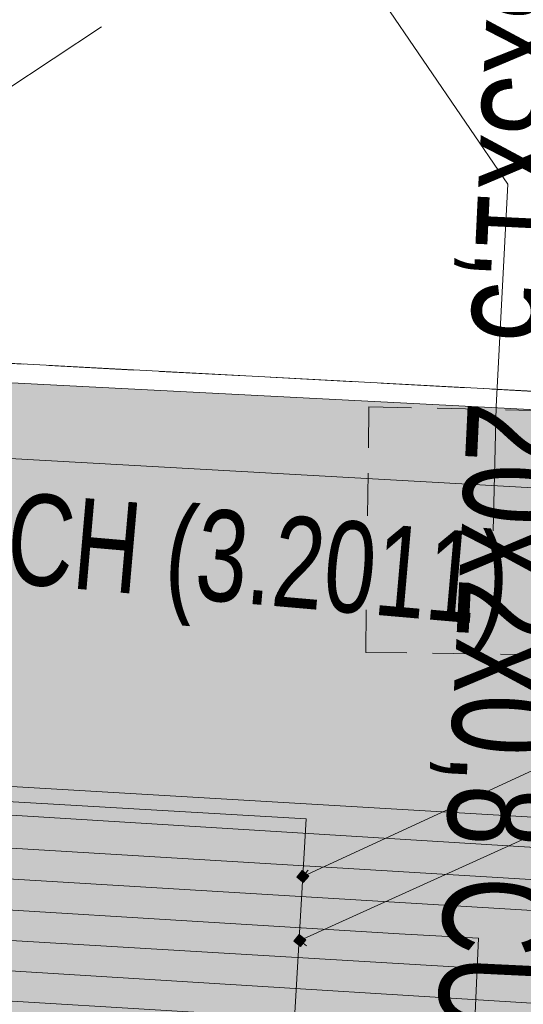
# Model space of a CAD drawing. Header units: metres. Extents: x -740 to 758, y -633 to 854.
# Tile 230 of 256: x -387.98 to -385.53, y 268.32 to 273.12. Entities that reach past the tile are written whole.
import ezdxf

# ---------------------------------------------------------------- set-up
doc = ezdxf.new("R2010")
doc.units = ezdxf.units.M
doc.header["$MEASUREMENT"] = 0
doc.linetypes.add('208_125', pattern=[0.3328, 0.208, -0.1248])
doc.linetypes.add('416_125', pattern=[0.5408, 0.416, -0.1248])
for name, color, linetype in [('Grundkarte.LOVION', 7, 'Continuous'), ('Strom.LOVION', 7, 'Continuous'), ('StromBemass.LOVION', 7, 'Continuous'), ('Telko.LOVION', 7, 'Continuous')]:
    doc.layers.add(name, color=color, linetype=linetype)
doc.styles.add('ERSTELLTER_STIL_1', font='arial.ttf')

msp = doc.modelspace()

# ---------------------------------------------------------------- hatches: boundary and pattern name
at = {"layer": 'Grundkarte.LOVION', "linetype": 'Continuous', "lineweight": 18}
msp.add_hatch(color=254, dxfattribs=at).paths.add_polyline_path([(-388.9725, 271.4018), (-389.2713, 265.9934), (-387.0762, 265.9125), (-387.0855, 265.7047), (-375.9817, 265.1943), (-375.961, 265.285), (-374.922, 265.2388), (-373.7598, 266.6529), (-373.5257, 270.6067)])
at = {"layer": 'Strom.LOVION', "linetype": 'Continuous', "lineweight": 18}
for points in [[(-386.607, 268.9731), (-386.6334, 268.9409), (-386.6013, 268.9145), (-386.5749, 268.9466)], [(-386.6209, 268.6614), (-386.6473, 268.6292), (-386.6151, 268.6028), (-386.5887, 268.6349)]]:
    msp.add_hatch(color=5, dxfattribs=at).paths.add_polyline_path(points)

# ---------------------------------------------------------------- linework, layer by layer
at = {"layer": 'Grundkarte.LOVION', "color": 253, "linetype": 'Continuous', "lineweight": 18}
msp.add_lwpolyline([(-373.7598, 266.6529), (-373.5257, 270.6067), (-388.9725, 271.4018), (-389.2713, 265.9934), (-389.4791, 266.0027), (-394.9346, 266.1786), (-394.6129, 271.3528), (-394.2432, 275.7337), (-398.5439, 275.2836), (-400.6782, 275.0454), (-402.4026, 274.8472), (-405.9743, 274.498), (-407.8273, 274.4055), (-409.7974, 274.3016), (-411.741, 274.2298)], dxfattribs=at)
at = {"layer": 'Grundkarte.LOVION', "color": 8, "linetype": 'Continuous', "lineweight": 18}
for points in [[(-374.922, 265.2388), (-375.961, 265.285), (-375.9817, 265.1943), (-387.0855, 265.7047), (-387.0762, 265.9125), (-389.2713, 265.9934), (-388.9725, 271.4018), (-373.5257, 270.6067), (-373.7598, 266.6529)], [(-370.9864, 270.0274), (-394.6129, 271.3528), (-396.4756, 239.0138)], [(-396.4756, 239.0138), (-394.6129, 271.3528), (-370.9864, 270.0274)]]:
    msp.add_lwpolyline(points, dxfattribs=at)
at = {"layer": 'Strom.LOVION', "color": 5, "linetype": 'Continuous', "lineweight": 18}
for points in [[(-412.0207, 288.7291), (-408.4053, 289.6885), (-406.3762, 289.3401), (-402.8135, 288.2698), (-401.3349, 287.8084), (-400.1417, 287.3931), (-397.1852, 286.1748), (-394.7253, 284.7454), (-393.9579, 284.3032), (-391.6466, 283.1844), (-389.5499, 282.2958), (-388.8101, 281.9839), (-387.6668, 281.475), (-387.544, 281.4279), (-385.6901, 280.6043), (-385.3612, 280.4148), (-384.6363, 279.9536), (-384.1199, 279.2061), (-383.7087, 277.872), (-383.6391, 276.2532), (-383.8617, 272.1823), (-384.0001, 269.819), (-386.618, 268.6321)], [(-387.6175, 281.273), (-386.7227, 280.8875), (-386.0253, 280.5567), (-385.4376, 280.2891), (-384.7288, 279.8411), (-384.2474, 279.1493), (-383.8683, 277.8416), (-383.7883, 276.2682), (-384.064, 271.3793), (-384.1298, 270.0872), (-386.6041, 268.9438)]]:
    msp.add_lwpolyline(points, dxfattribs=at)
at = {"layer": 'Strom.LOVION', "color": 34, "linetype": 'Continuous', "lineweight": 18}
msp.add_lwpolyline([(-390.3843, 246.3925), (-388.9225, 271.4954), (-373.5768, 270.6756), (-373.7833, 266.5915)], dxfattribs=at)
at = {"layer": 'Strom.LOVION', "color": 1, "linetype": 'Continuous', "lineweight": 18}
for points in [[(-389.0631, 269.457), (-389.0471, 269.4438), (-383.5773, 269.1215), (-382.9832, 269.0909), (-383.0426, 268.0359), (-383.7121, 256.4436), (-383.8338, 254.3628)], [(-389.0781, 269.3078), (-384.261, 269.0103), (-383.9039, 268.9861), (-383.9409, 268.1549), (-384.3624, 260.8282), (-384.7979, 253.1897)], [(-389.077, 269.1453), (-385.331, 268.9205), (-385.1232, 268.9112), (-385.3014, 265.7461), (-385.6393, 259.8314), (-385.772, 257.4097), (-386.9734, 257.4548)], [(-389.092, 268.9961), (-383.1159, 268.6346), (-382.8788, 268.6282), (-382.9065, 268.0048), (-383.5081, 257.3798), (-382.9139, 257.3492)], [(-389.1069, 268.8469), (-386.1335, 268.6647), (-385.7472, 268.6433), (-385.7749, 268.0199), (-386.4007, 257.0379), (-386.9948, 257.0684)], [(-389.1219, 268.6976), (-384.1423, 268.4012), (-383.4736, 268.3632), (-383.5583, 267.1135), (-384.1004, 257.5435), (-384.3224, 253.7682)], [(-389.1076, 268.5512), (-383.651, 268.2128), (-383.1872, 268.1547), (-383.3181, 265.8661), (-383.7137, 259.0296), (-384.0054, 254.1539)], [(-389.1225, 268.402), (-386.2238, 268.2273), (-385.318, 268.1829), (-385.4506, 265.7611), (-385.7886, 259.8464), (-385.8999, 257.8109), (-386.9549, 257.8703)]]:
    msp.add_lwpolyline(points, dxfattribs=at)
at = {"layer": 'Strom.LOVION', "color": 7, "linetype": 'Continuous', "lineweight": 13}
for points in [[(-388.901, 265.9853), (-388.7721, 269.3525), (-386.5874, 269.2262), (-386.7806, 265.9118)], [(-386.6174, 268.9277), (-386.6334, 268.9409), (-386.6202, 268.957), (-386.607, 268.9731), (-386.5909, 268.9598), (-386.5777, 268.9759), (-386.5909, 268.9598), (-386.5749, 268.9466), (-386.5881, 268.9306), (-386.6013, 268.9145)], [(-386.6312, 268.616), (-386.6473, 268.6292), (-386.6341, 268.6453), (-386.6209, 268.6614), (-386.6048, 268.6482), (-386.5887, 268.6349), (-386.6019, 268.6189), (-386.5859, 268.6057), (-386.6019, 268.6189), (-386.6151, 268.6028)]]:
    msp.add_lwpolyline(points, close=True, dxfattribs=at)
at = {"layer": 'StromBemass.LOVION', "color": 7, "linetype": '416_125', "lineweight": 13}
msp.add_lwpolyline([(-412.4613, 274.7948), (-410.4833, 274.5153), (-409.5396, 274.3859), (-408.8198, 274.2789), (-406.7218, 273.9816), (-405.0584, 273.7452), (-404.9091, 273.7303), (-404.8638, 273.7199), (-403.4856, 273.5296), (-400.3693, 273.0953), (-400.2201, 273.0804), (-399.2764, 272.951), (-398.6312, 272.8515), (-397.7168, 272.7192), (-396.997, 272.6123), (-395.8588, 272.4575), (-392.5026, 271.9877), (-392.1134, 271.9371), (-391.0791, 271.787), (-388.9225, 271.4954), (-384.8223, 271.2756), (-383.8258, 271.2104), (-382.5337, 271.1447), (-380.5275, 271.0305)], dxfattribs=at)
at = {"layer": 'Telko.LOVION', "color": 1, "linetype": 'Continuous', "lineweight": 18}
msp.add_lwpolyline([(-385.6755, 270.6306), (-385.661, 271.2379), (-385.6044, 272.3222), (-387.0705, 274.4695), (-389.2793, 276.9579), (-391.5595, 278.2127), (-396.2754, 279.2886), (-399.3402, 279.1958), (-399.8568, 279.1896), (-402.8929, 278.8041), (-412.1935, 278.1017), (-417.339, 278.1306), (-428.0427, 278.9313), (-430.252, 279.1587), (-440.1408, 281.1474)], dxfattribs=at)
at = {"layer": 'Telko.LOVION', "color": 7, "linetype": 'Continuous', "lineweight": 13}
msp.add_lwpolyline([(-388.5296, 272.4648), (-387.5858, 273.0891)], dxfattribs=at)
at = {"layer": 'Telko.LOVION', "color": 9, "linetype": '208_125', "lineweight": 18}
msp.add_lwpolyline([(-386.2973, 270.0378), (-386.2815, 271.2363), (-385.0669, 271.2073), (-385.0988, 270.022)], close=True, dxfattribs=at)

# ---------------------------------------------------------------- texts
at = {"layer": 'Strom.LOVION', "color": 94, "linetype": 'Continuous', "lineweight": 18, "insert": (-385.73, 274.7643), "char_height": 0.533549, "attachment_point": 7, "rotation": 267.2453, "style": 'ERSTELLTER_STIL_1'}
msp.add_mtext('{\\A1;\\W0.71557x;0135 3x3x1,5  20x2x0,8 CU}', dxfattribs=at)
at = {"layer": 'Strom.LOVION', "color": 7, "linetype": 'Continuous', "lineweight": 13, "insert": (-388.371, 270.2713), "char_height": 0.444608, "attachment_point": 7, "rotation": 355.0249, "style": 'ERSTELLTER_STIL_1'}
msp.add_mtext('{\\A1;\\W0.72441x;SCH (3.2011)}', dxfattribs=at)

doc.saveas('drawing.dxf')
